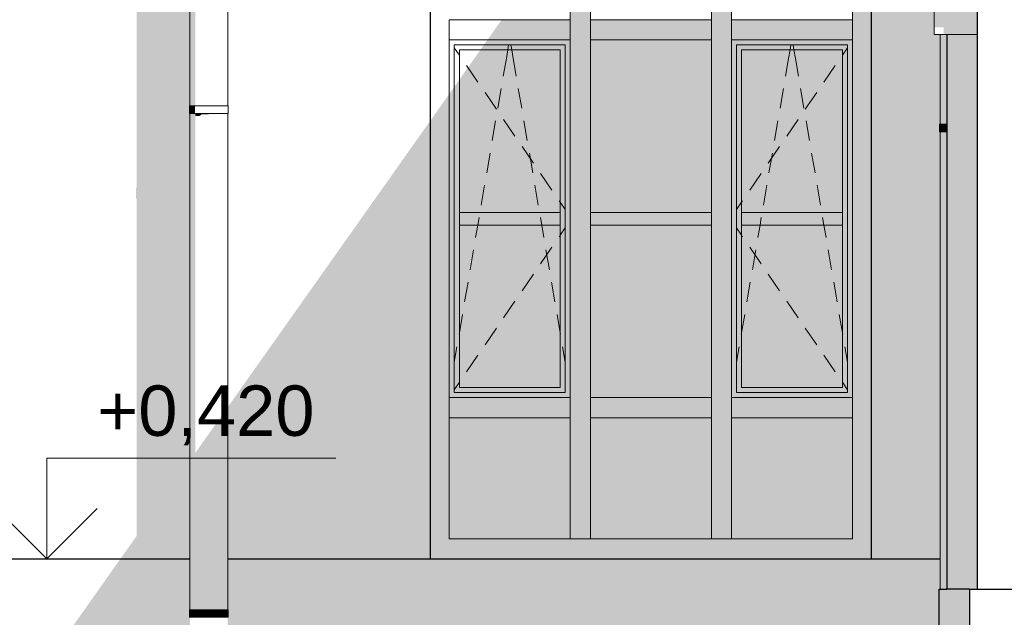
# Model space of a CAD drawing. Header units: millimetres. Extents: x -95523 to 190468, y -7401 to 17692.
# Tile 113 of 139: x 135498 to 139405, y -10 to 2362. Entities that reach past the tile are written whole.
import ezdxf
from ezdxf.enums import TextEntityAlignment as Align

# ---------------------------------------------------------------- set-up
doc = ezdxf.new("R2010")
doc.units = ezdxf.units.MM
doc.header["$MEASUREMENT"] = 0
for name, color, linetype in [('1 Молдинги', 7, 'Continuous'), ('1_Утеплитель', 7, 'Continuous'), ('1_Цоколь', 7, 'Continuous'), ('Конструктив - Навесные Стены', 7, 'Continuous'), ('Конструктив - Стены Несущие', 7, 'Continuous'), ('Новый_1 ВОДОСТОК', 7, 'Continuous'), ('Окна Archicad', 7, 'Continuous'), ('Размер - Отметка Уровня', 7, 'Continuous')]:
    doc.layers.add(name, color=color, linetype=linetype)
for name, color, linetype, lineweight in [('1 Молдинги_Ном._пера__120', 7, 'Continuous', 5), ('1_Утеплитель_Ном._пера__21', 7, 'Continuous', 30), ('1_Цоколь_Ном._пера__21', 7, 'Continuous', 30), ('Конструктив - Навесные Стены_Ном._пера__120', 7, 'Continuous', 5), ('Конструктив - Стены Несущие_Ном._пера__21', 7, 'Continuous', 30), ('Новый_1 ВОДОСТОК_Ном._пера__120', 7, 'Continuous', 5), ('Окна Archicad_Ном._пера__21', 7, 'Continuous', 30), ('Размер - Отметка Уровня_Ном._пера__120', 7, 'Continuous', 5)]:
    doc.layers.add(name, color=color, linetype=linetype, lineweight=lineweight)
doc.styles.add('СГЕНЕРИР_СТИЛЬ_1', font='arial.ttf')

# ---------------------------------------------------------------- blocks, each defined once
blk = doc.blocks.new('Элемент Разреза_5_1', base_point=(95180.8, -197.5))
at = {"layer": 'Конструктив - Стены Несущие', "linetype": 'Continuous', "lineweight": 0, "true_color": 0x000000}
for points in [[(135962.4, 313.2), (135898.3, 222.5), (136174, 222.5), (136174, 1990.3), (136172, 1990.3), (136172, 2020.3), (136174, 2020.3), (136174, 3522.5), (135962.4, 3522.5), (135962.4, 1700.4), (135959.5, 1687.9), (135959.5, 1657.9), (135962.4, 1649.6)], [(138877.5, 222.5), (139150.5, 222.5), (139150.5, 1917.4), (139148.4, 1917.4), (139148.4, 1947.4), (139150.5, 1947.4), (139150.5, 2303.1), (139127, 2303.1), (139127, 2403.1), (139077, 2403.1), (139077, 2499.8), (138877.5, 2499.8)], [(136326, 1990.3), (136324, 1990.3), (136324, 1987.5)], [(136324, 222.5), (137128.5, 222.5), (137128.5, 1962.2), (136324, 824.5)]]:
    blk.add_hatch(color=18, dxfattribs=at).paths.add_polyline_path(points)
blk = doc.blocks.new('Элемент Разреза_6_1', base_point=(95180.8, -197.5))
at = {"layer": 'Конструктив - Стены Несущие_Ном._пера__21', "color": 7, "linetype": 'Continuous', "lineweight": 30}
blk.add_line((139298, 3522.5), (139298, 102.5), dxfattribs=at)
blk = doc.blocks.new('Элемент Разреза_31_1', base_point=(95180.8, -197.5))
at = {"layer": 'Окна Archicad_Ном._пера__21', "color": 7, "linetype": 'Continuous', "lineweight": 30}
for p, q in [((137128.5, 2922.5), (138877.5, 2922.5)), ((137128.5, 222.5), (137128.5, 2922.5)), ((138877.5, 2922.5), (138877.5, 2790.6)), ((138877.5, 2677.4), (138877.5, 2579.8)), ((138877.5, 2499.8), (138877.5, 222.5))]:
    blk.add_line(p, q, dxfattribs=at)
blk = doc.blocks.new('Элемент Разреза_192_1', base_point=(95180.8, -197.5))
at = {"layer": '1_Цоколь_Ном._пера__21', "color": 7, "linetype": 'Continuous', "lineweight": 30}
for q in [(139267.9, -850.6), (140282.7, 102.5)]:
    blk.add_line((139267.9, 102.5), q, dxfattribs=at)
blk = doc.blocks.new('Элемент Разреза_195_1', base_point=(95180.8, -197.5))
at = {"layer": '1_Цоколь', "linetype": 'Continuous', "lineweight": 0, "true_color": 0x000000}
blk.add_hatch(color=18, dxfattribs=at).paths.add_polyline_path([(135898.3, 222.5), (135208.3, -753.3), (139147, -753.3), (139147, -707.5), (137797.7, -707.5), (137797.7, -487.5), (139147, -487.5), (139147, -418.9), (139138.4, -427.5), (139060.6, -349.8), (139147, -263.3), (139147, 102.5), (139150.5, 102.5), (139150.5, 222.5), (136324, 222.5), (136324, 20.3), (136326, 20.3), (136326, -9.7), (136324, -9.7), (136324, -315.7), (136318.3, -336), (136302, -353.2), (136277.7, -364.7), (136249, -368.8), (136220.3, -364.7), (136196, -353.2), (136179.7, -336), (136174, -315.7), (136174, -9.7), (136172, -9.7), (136172, 20.3), (136174, 20.3), (136174, 222.5)])
at = {"layer": '1_Цоколь_Ном._пера__21', "color": 7, "linetype": 'Continuous', "lineweight": 30}
for p, q in [((131717.3, 222.5), (136174, 222.5)), ((136324, 222.5), (139150.5, 222.5))]:
    blk.add_line(p, q, dxfattribs=at)
blk = doc.blocks.new('Элемент Разреза_197_1', base_point=(95180.8, -197.5))
at = {"layer": '1_Цоколь', "linetype": 'Continuous', "lineweight": 0, "true_color": 0x000000}
blk.add_hatch(color=18, dxfattribs=at).paths.add_polyline_path([(139177, -904.7), (139177, 102.5), (139147, 102.5), (139147, -904.7)])
at = {"layer": '1_Цоколь_Ном._пера__21', "color": 7, "linetype": 'Continuous', "lineweight": 30}
for p, q in [((139147, 102.5), (139177, 102.5)), ((139147, -904.7), (139147, 102.5)), ((139177, -904.7), (139147, -904.7))]:
    blk.add_line(p, q, dxfattribs=at)
blk = doc.blocks.new('Элемент Разреза_198_1', base_point=(95180.8, -197.5))
at = {"layer": '1_Цоколь', "linetype": 'Continuous', "lineweight": 0, "true_color": 0x000000}
blk.add_hatch(color=18, dxfattribs=at).paths.add_polyline_path([(139267.9, 102.5), (139177, 102.5), (139177, -906.9), (139298, -906.9), (139298, -850.6), (139297.9, -850.6), (139297.9, -897.5), (139267.9, -897.5), (139267.9, -635.5)])
at = {"layer": '1_Цоколь_Ном._пера__21', "color": 7, "linetype": 'Continuous', "lineweight": 30}
for p, q in [((139267.9, 102.5), (139177, 102.5)), ((139298, -906.9), (139298, -850.6)), ((139177, -904.7), (139177, -906.9)), ((139298, -906.9), (139177, -906.9))]:
    blk.add_line(p, q, dxfattribs=at)
blk = doc.blocks.new('Элемент Разреза_219_1', base_point=(95180.8, -197.5))
at = {"layer": 'Новый_1 ВОДОСТОК', "linetype": 'Continuous', "lineweight": 0, "true_color": 0x000000}
for points in [[(139150.5, 2303.1), (139150.5, 1947.4), (139154.7, 1947.4), (139154.7, 2303.1)], [(139154.7, 1947.4), (139166.6, 1947.4), (139166.6, 2303.1), (139154.7, 2303.1)], [(139166.6, 1947.4), (139177, 1947.4), (139177, 2303.1), (139166.6, 2303.1)], [(139148.4, 1917.4), (139152.8, 1917.4), (139152.8, 1947.4), (139148.4, 1947.4)], [(139150.5, 102.5), (139154.7, 102.5), (139154.7, 1917.4), (139150.5, 1917.4)], [(139152.8, 1917.4), (139165.1, 1917.4), (139165.1, 1947.4), (139152.8, 1947.4)], [(139154.7, 102.5), (139166.6, 102.5), (139166.6, 1917.4), (139154.7, 1917.4)], [(139165.1, 1947.4), (139165.1, 1917.4), (139177, 1917.4), (139177, 1947.4)], [(139166.6, 1917.4), (139166.6, 102.5), (139177, 102.5), (139177, 1917.4)]]:
    blk.add_hatch(color=18, dxfattribs=at).paths.add_polyline_path(points)
at = {"layer": 'Новый_1 ВОДОСТОК_Ном._пера__120', "color": 7, "linetype": 'Continuous', "lineweight": 5}
for p, q in [((139150.5, 2303.1), (139150.5, 1947.4)), ((139148.4, 1947.4), (139152.8, 1947.4)), ((139148.4, 1917.4), (139148.4, 1947.4)), ((139148.4, 1917.4), (139152.8, 1917.4)), ((139150.5, 1917.4), (139150.5, 102.5)), ((139152.8, 1947.4), (139165.1, 1947.4)), ((139152.8, 1917.4), (139165.1, 1917.4)), ((139165.1, 1947.4), (139177, 1947.4)), ((139165.1, 1917.4), (139177, 1917.4))]:
    blk.add_line(p, q, dxfattribs=at)
blk = doc.blocks.new('Элемент Разреза_299_1', base_point=(95180.8, -197.5))
at = {"layer": 'Конструктив - Навесные Стены', "linetype": 'Continuous', "lineweight": 0, "true_color": 0x000000}
blk.add_hatch(color=18, dxfattribs=at).paths.add_polyline_path([(138803, 822.5), (138803, 302.5), (138877.5, 228), (138877.5, 822.5)])
at = {"layer": 'Конструктив - Навесные Стены_Ном._пера__120', "color": 7, "linetype": 'Continuous', "lineweight": 5}
blk.add_line((138803, 302.5), (138803, 782.5), dxfattribs=at)
blk = doc.blocks.new('Элемент Разреза_300_1', base_point=(95180.8, -197.5))
at = {"layer": 'Конструктив - Навесные Стены', "linetype": 'Continuous', "lineweight": 0, "true_color": 0x000000}
blk.add_hatch(color=18, dxfattribs=at).paths.add_polyline_path([(137128.5, 822.5), (137203, 822.5), (137203, 2067.6), (137128.5, 1962.2)])
at = {"layer": 'Конструктив - Навесные Стены_Ном._пера__120', "color": 7, "linetype": 'Continuous', "lineweight": 5}
blk.add_line((137203, 862.5), (137203, 2282.5), dxfattribs=at)
blk = doc.blocks.new('Элемент Разреза_301_1', base_point=(95180.8, -197.5))
at = {"layer": 'Конструктив - Навесные Стены', "linetype": 'Continuous', "lineweight": 0, "true_color": 0x000000}
blk.add_hatch(color=18, dxfattribs=at).paths.add_polyline_path([(137128.5, 822.5), (137128.5, 228), (137203, 302.5), (137203, 822.5)])
at = {"layer": 'Конструктив - Навесные Стены_Ном._пера__120', "color": 7, "linetype": 'Continuous', "lineweight": 5}
blk.add_line((137203, 302.5), (137203, 782.5), dxfattribs=at)
blk = doc.blocks.new('Элемент Разреза_302_1', base_point=(95180.8, -197.5))
at = {"layer": 'Конструктив - Навесные Стены', "linetype": 'Continuous', "lineweight": 0, "true_color": 0x000000}
blk.add_hatch(color=18, dxfattribs=at).paths.add_polyline_path([(138803, 2322.5), (138803, 822.5), (138877.5, 822.5), (138877.5, 2322.5)])
at = {"layer": 'Конструктив - Навесные Стены_Ном._пера__120', "color": 7, "linetype": 'Continuous', "lineweight": 5}
blk.add_line((138803, 862.5), (138803, 2282.5), dxfattribs=at)
blk = doc.blocks.new('Элемент Разреза_303_1', base_point=(95180.8, -197.5))
at = {"layer": 'Конструктив - Навесные Стены', "linetype": 'Continuous', "lineweight": 0, "true_color": 0x000000}
for points in [[(138803, 2770.7), (138877.5, 2790.6), (138877.5, 2917), (138803, 2842.5)], [(138803, 2657.5), (138803, 2579.8), (138877.5, 2579.8), (138877.5, 2677.4)], [(138803, 2322.5), (138877.5, 2322.5), (138877.5, 2499.8), (138803, 2499.8)]]:
    blk.add_hatch(color=18, dxfattribs=at).paths.add_polyline_path(points)
at = {"layer": 'Конструктив - Навесные Стены_Ном._пера__120', "color": 7, "linetype": 'Continuous', "lineweight": 5}
for p, q in [((138803, 2770.7), (138803, 2842.5)), ((138803, 2579.8), (138803, 2657.5)), ((138803, 2362.5), (138803, 2499.8)), ((138803, 2322.5), (138803, 2362.5))]:
    blk.add_line(p, q, dxfattribs=at)
blk = doc.blocks.new('Элемент Разреза_304_1', base_point=(95180.8, -197.5))
at = {"layer": 'Конструктив - Навесные Стены', "linetype": 'Continuous', "lineweight": 0, "true_color": 0x000000}
blk.add_hatch(color=18, dxfattribs=at).paths.add_polyline_path([(138243, 302.5), (138323, 302.5), (138323, 822.5), (138243, 822.5)])
at = {"layer": 'Конструктив - Навесные Стены_Ном._пера__120', "color": 7, "linetype": 'Continuous', "lineweight": 5}
for p, q in [((138243, 302.5), (138243, 782.5)), ((138323, 302.5), (138323, 782.5)), ((138323, 302.5), (138243, 302.5))]:
    blk.add_line(p, q, dxfattribs=at)
blk = doc.blocks.new('Элемент Разреза_305_1', base_point=(95180.8, -197.5))
at = {"layer": 'Конструктив - Навесные Стены', "linetype": 'Continuous', "lineweight": 0, "true_color": 0x000000}
blk.add_hatch(color=18, dxfattribs=at).paths.add_polyline_path([(137683, 302.5), (137763, 302.5), (137763, 822.5), (137683, 822.5)])
at = {"layer": 'Конструктив - Навесные Стены_Ном._пера__120', "color": 7, "linetype": 'Continuous', "lineweight": 5}
for p, q in [((137683, 302.5), (137683, 782.5)), ((137763, 302.5), (137763, 782.5)), ((137763, 302.5), (137683, 302.5))]:
    blk.add_line(p, q, dxfattribs=at)
blk = doc.blocks.new('Элемент Разреза_306_1', base_point=(95180.8, -197.5))
at = {"layer": 'Конструктив - Навесные Стены', "linetype": 'Continuous', "lineweight": 0, "true_color": 0x000000}
blk.add_hatch(color=18, dxfattribs=at).paths.add_polyline_path([(138803, 782.5), (138803, 862.5), (138323, 862.5), (138323, 782.5)])
at = {"layer": 'Конструктив - Навесные Стены_Ном._пера__120', "color": 7, "linetype": 'Continuous', "lineweight": 5}
for p, q in [((138803, 862.5), (138323, 862.5)), ((138803, 862.5), (138803, 782.5)), ((138323, 782.5), (138323, 822.5)), ((138803, 782.5), (138323, 782.5))]:
    blk.add_line(p, q, dxfattribs=at)
blk = doc.blocks.new('Элемент Разреза_307_1', base_point=(95180.8, -197.5))
at = {"layer": 'Конструктив - Навесные Стены', "linetype": 'Continuous', "lineweight": 0, "true_color": 0x000000}
blk.add_hatch(color=18, dxfattribs=at).paths.add_polyline_path([(138243, 782.5), (138243, 862.5), (137763, 862.5), (137763, 782.5)])
at = {"layer": 'Конструктив - Навесные Стены_Ном._пера__120', "color": 7, "linetype": 'Continuous', "lineweight": 5}
for p, q in [((138243, 862.5), (137763, 862.5)), ((137763, 782.5), (137763, 822.5)), ((138243, 822.5), (138243, 782.5)), ((138243, 782.5), (137763, 782.5))]:
    blk.add_line(p, q, dxfattribs=at)
blk = doc.blocks.new('Элемент Разреза_308_1', base_point=(95180.8, -197.5))
at = {"layer": 'Конструктив - Навесные Стены', "linetype": 'Continuous', "lineweight": 0, "true_color": 0x000000}
blk.add_hatch(color=18, dxfattribs=at).paths.add_polyline_path([(138323, 782.5), (138323, 302.5), (138803, 302.5), (138803, 782.5)])
blk = doc.blocks.new('Элемент Разреза_309_1', base_point=(95180.8, -197.5))
at = {"layer": 'Конструктив - Навесные Стены', "linetype": 'Continuous', "lineweight": 0, "true_color": 0x000000}
blk.add_hatch(color=18, dxfattribs=at).paths.add_polyline_path([(137763, 782.5), (137763, 302.5), (138243, 302.5), (138243, 782.5)])
blk = doc.blocks.new('Элемент Разреза_310_1', base_point=(95180.8, -197.5))
at = {"layer": 'Конструктив - Навесные Стены', "linetype": 'Continuous', "lineweight": 0, "true_color": 0x000000}
blk.add_hatch(color=18, dxfattribs=at).paths.add_polyline_path([(137203, 782.5), (137203, 302.5), (137683, 302.5), (137683, 782.5)])
blk = doc.blocks.new('Элемент Разреза_311_1', base_point=(95180.8, -197.5))
at = {"layer": 'Конструктив - Навесные Стены', "linetype": 'Continuous', "lineweight": 0, "true_color": 0x000000}
for points in [[(138323, 862.5), (138343, 882.5), (138343, 2262.5), (138323, 2282.5)], [(138803, 2282.5), (138323, 2282.5), (138343, 2262.5), (138783, 2262.5)], [(138803, 862.5), (138803, 2282.5), (138783, 2262.5), (138783, 882.5)], [(138343, 2262.5), (138343, 882.5), (138363, 902.5), (138363, 2242.5)], [(138783, 2262.5), (138343, 2262.5), (138363, 2242.5), (138763, 2242.5)], [(138363, 2242.5), (138363, 1597.5), (138763, 1597.5), (138763, 2242.5)], [(138763, 902.5), (138783, 882.5), (138783, 2262.5), (138763, 2242.5)], [(138763, 1547.5), (138763, 1597.5), (138363, 1597.5), (138363, 1547.5)], [(138363, 1547.5), (138363, 902.5), (138763, 902.5), (138763, 1547.5)], [(138363, 902.5), (138343, 882.5), (138783, 882.5), (138763, 902.5)], [(138803, 862.5), (138783, 882.5), (138343, 882.5), (138323, 862.5)]]:
    blk.add_hatch(color=18, dxfattribs=at).paths.add_polyline_path(points)
at = {"layer": 'Конструктив - Навесные Стены_Ном._пера__120', "color": 7, "linetype": 'Continuous', "lineweight": 5}
for p, q in [((138343, 2262.5), (138343, 882.5)), ((138783, 2262.5), (138343, 2262.5)), ((138763, 2242.5), (138363, 2242.5)), ((138363, 2242.5), (138363, 1597.5)), ((138549.5, 2208.6), (138555.3, 2242.5)), ((138555.3, 2242.5), (138558.7, 2262.5)), ((138570.7, 2242.5), (138567.3, 2262.5)), ((138576.5, 2208.6), (138570.7, 2242.5)), ((138783, 2251), (138763, 2221.8)), ((138763, 1597.5), (138763, 2242.5)), ((138783, 882.5), (138783, 2262.5)), ((138537.5, 2138.8), (138549.5, 2208.6)), ((138588.5, 2138.8), (138576.5, 2208.6)), ((138763, 2221.8), (138762.8, 2221.5)), ((138734.5, 2180.2), (138689.3, 2114.2)), ((138515.6, 2010.7), (138529.1, 2089.5)), ((138610.4, 2010.7), (138596.9, 2089.5)), ((138661, 2073), (138615.8, 2007)), ((138493.6, 1882.5), (138507.1, 1961.4)), ((138587.5, 1965.8), (138542.3, 1899.8)), ((138632.4, 1882.5), (138618.9, 1961.4)), ((138514, 1858.5), (138468.8, 1792.5)), ((138471.7, 1754.4), (138485.2, 1833.2)), ((138654.3, 1754.4), (138640.8, 1833.2)), ((138440.6, 1751.3), (138395.3, 1685.3)), ((138449.7, 1626.3), (138463.2, 1705.1)), ((138676.3, 1626.3), (138662.8, 1705.1)), ((138367.1, 1644), (138363.2, 1638.4)), ((138363, 1638.1), (138343, 1608.9)), ((138363.2, 1638.4), (138363, 1638.1)), ((138363, 1547.5), (138363, 1597.5)), ((138363, 1597.5), (138763, 1597.5)), ((138436.2, 1547.5), (138441.3, 1577)), ((138689.8, 1547.5), (138684.7, 1577)), ((138763, 1597.5), (138763, 1547.5)), ((138363, 1506.8), (138343, 1536)), ((138763, 1547.5), (138363, 1547.5)), ((138363, 1547.5), (138363, 902.5)), ((138427.8, 1498.1), (138436.2, 1547.5)), ((138698.2, 1498.1), (138689.8, 1547.5)), ((138763, 902.5), (138763, 1547.5)), ((138363.2, 1506.5), (138363, 1506.8)), ((138367.1, 1500.9), (138363.2, 1506.5)), ((138440.6, 1393.6), (138395.3, 1459.6)), ((138405.8, 1370), (138419.3, 1448.8)), ((138720.2, 1370), (138706.7, 1448.8)), ((138514, 1286.4), (138468.8, 1352.4)), ((138383.9, 1241.9), (138397.4, 1320.7)), ((138742.1, 1241.9), (138728.6, 1320.7)), ((138587.5, 1179.2), (138542.3, 1245.2)), ((138363, 1120.1), (138375.4, 1192.6)), ((138763, 1120.1), (138750.6, 1192.6)), ((138661, 1071.9), (138615.8, 1137.9)), ((138361.9, 1113.7), (138363, 1120.1)), ((138764.1, 1113.7), (138763, 1120.1)), ((138343, 1003.4), (138353.5, 1064.4)), ((138783, 1003.4), (138772.5, 1064.4)), ((138734.5, 964.7), (138689.3, 1030.7)), ((138363, 902.5), (138763, 902.5)), ((138763, 923.1), (138762.8, 923.4)), ((138783, 893.9), (138763, 923.1)), ((138343, 882.5), (138783, 882.5))]:
    blk.add_line(p, q, dxfattribs=at)
blk = doc.blocks.new('Элемент Разреза_312_1', base_point=(95180.8, -197.5))
at = {"layer": 'Конструктив - Навесные Стены', "linetype": 'Continuous', "lineweight": 0, "true_color": 0x000000}
for points in [[(138243, 2282.5), (137763, 2282.5), (137763, 1597.5), (138243, 1597.5)], [(137763, 1597.5), (137763, 1547.5), (138243, 1547.5), (138243, 1597.5)], [(138243, 1547.5), (137763, 1547.5), (137763, 862.5), (138243, 862.5)]]:
    blk.add_hatch(color=18, dxfattribs=at).paths.add_polyline_path(points)
at = {"layer": 'Конструктив - Навесные Стены_Ном._пера__120', "color": 7, "linetype": 'Continuous', "lineweight": 5}
for p, q in [((137763, 1597.5), (138243, 1597.5)), ((138243, 1547.5), (137763, 1547.5))]:
    blk.add_line(p, q, dxfattribs=at)
blk = doc.blocks.new('Элемент Разреза_313_1', base_point=(95180.8, -197.5))
at = {"layer": 'Конструктив - Навесные Стены', "linetype": 'Continuous', "lineweight": 0, "true_color": 0x000000}
blk.add_hatch(color=18, dxfattribs=at).paths.add_polyline_path([(138323, 822.5), (138323, 2322.5), (138243, 2322.5), (138243, 822.5)])
at = {"layer": 'Конструктив - Навесные Стены_Ном._пера__120', "color": 7, "linetype": 'Continuous', "lineweight": 5}
for p, q in [((138243, 862.5), (138243, 2282.5)), ((138323, 862.5), (138323, 2282.5)), ((138243, 822.5), (138243, 862.5)), ((138323, 822.5), (138323, 862.5))]:
    blk.add_line(p, q, dxfattribs=at)
blk = doc.blocks.new('Элемент Разреза_314_1', base_point=(95180.8, -197.5))
at = {"layer": 'Конструктив - Навесные Стены', "linetype": 'Continuous', "lineweight": 0, "true_color": 0x000000}
blk.add_hatch(color=18, dxfattribs=at).paths.add_polyline_path([(137763, 822.5), (137763, 2322.5), (137683, 2322.5), (137683, 822.5)])
at = {"layer": 'Конструктив - Навесные Стены_Ном._пера__120', "color": 7, "linetype": 'Continuous', "lineweight": 5}
for p, q in [((137683, 862.5), (137683, 2282.5)), ((137763, 862.5), (137763, 2282.5)), ((137763, 822.5), (137763, 862.5))]:
    blk.add_line(p, q, dxfattribs=at)
blk = doc.blocks.new('Элемент Разреза_315_1', base_point=(95180.8, -197.5))
at = {"layer": 'Конструктив - Навесные Стены', "linetype": 'Continuous', "lineweight": 0, "true_color": 0x000000}
blk.add_hatch(color=18, dxfattribs=at).paths.add_polyline_path([(138803, 2282.5), (138803, 2362.5), (138323, 2362.5), (138323, 2282.5)])
at = {"layer": 'Конструктив - Навесные Стены_Ном._пера__120', "color": 7, "linetype": 'Continuous', "lineweight": 5}
for p, q in [((138803, 2362.5), (138323, 2362.5)), ((138323, 2282.5), (138323, 2322.5)), ((138803, 2322.5), (138803, 2282.5)), ((138803, 2282.5), (138323, 2282.5))]:
    blk.add_line(p, q, dxfattribs=at)
blk = doc.blocks.new('Элемент Разреза_316_1', base_point=(95180.8, -197.5))
at = {"layer": 'Конструктив - Навесные Стены', "linetype": 'Continuous', "lineweight": 0, "true_color": 0x000000}
blk.add_hatch(color=18, dxfattribs=at).paths.add_polyline_path([(138243, 2282.5), (138243, 2362.5), (137763, 2362.5), (137763, 2282.5)])
at = {"layer": 'Конструктив - Навесные Стены_Ном._пера__120', "color": 7, "linetype": 'Continuous', "lineweight": 5}
for p, q in [((138243, 2362.5), (137763, 2362.5)), ((137763, 2282.5), (137763, 2322.5)), ((138243, 2322.5), (138243, 2282.5)), ((138243, 2282.5), (137763, 2282.5))]:
    blk.add_line(p, q, dxfattribs=at)
blk = doc.blocks.new('Элемент Разреза_317_1', base_point=(95180.8, -197.5))
at = {"layer": 'Конструктив - Навесные Стены', "linetype": 'Continuous', "lineweight": 0, "true_color": 0x000000}
for points in [[(138243, 2842.5), (138243, 2620.6), (138323, 2642.1), (138323, 2842.5)], [(138243, 2322.5), (138323, 2322.5), (138323, 2499.8), (138243, 2499.8)]]:
    blk.add_hatch(color=18, dxfattribs=at).paths.add_polyline_path(points)
at = {"layer": 'Конструктив - Навесные Стены_Ном._пера__120', "color": 7, "linetype": 'Continuous', "lineweight": 5}
for p, q in [((138243, 2620.6), (138243, 2842.5)), ((138243, 2842.5), (138323, 2842.5)), ((138323, 2642.1), (138323, 2842.5)), ((138243, 2362.5), (138243, 2499.8)), ((138323, 2362.5), (138323, 2499.8)), ((138243, 2322.5), (138243, 2362.5)), ((138323, 2322.5), (138323, 2362.5))]:
    blk.add_line(p, q, dxfattribs=at)
blk = doc.blocks.new('Элемент Разреза_318_1', base_point=(95180.8, -197.5))
at = {"layer": 'Конструктив - Навесные Стены', "linetype": 'Continuous', "lineweight": 0, "true_color": 0x000000}
blk.add_hatch(color=18, dxfattribs=at).paths.add_polyline_path([(137707.5, 2781), (137683, 2746.4), (137683, 2322.5), (137763, 2322.5), (137763, 2842.5), (137683, 2842.5), (137683, 2781)])
at = {"layer": 'Конструктив - Навесные Стены_Ном._пера__120', "color": 7, "linetype": 'Continuous', "lineweight": 5}
for p, q in [((137683, 2362.5), (137683, 2842.5)), ((137723, 2842.5), (137763, 2842.5)), ((137763, 2362.5), (137763, 2842.5)), ((137763, 2322.5), (137763, 2362.5))]:
    blk.add_line(p, q, dxfattribs=at)
blk = doc.blocks.new('Элемент Разреза_322_1', base_point=(95180.8, -197.5))
at = {"layer": 'Конструктив - Навесные Стены', "linetype": 'Continuous', "lineweight": 0, "true_color": 0x000000}
blk.add_hatch(color=18, dxfattribs=at).paths.add_polyline_path([(137354.9, 2282.5), (137683, 2282.5), (137683, 2362.5), (137411.5, 2362.5)])
at = {"layer": 'Конструктив - Навесные Стены_Ном._пера__120', "color": 7, "linetype": 'Continuous', "lineweight": 5}
for p, q in [((137683, 2362.5), (137203, 2362.5)), ((137203, 2282.5), (137203, 2362.5)), ((137683, 2362.5), (137683, 2282.5)), ((137683, 2282.5), (137203, 2282.5))]:
    blk.add_line(p, q, dxfattribs=at)
blk = doc.blocks.new('Элемент Разреза_323_1', base_point=(95180.8, -197.5))
at = {"layer": 'Конструктив - Навесные Стены', "linetype": 'Continuous', "lineweight": 0, "true_color": 0x000000}
blk.add_hatch(color=18, dxfattribs=at).paths.add_polyline_path([(137683, 782.5), (137683, 862.5), (137203, 862.5), (137203, 782.5)])
at = {"layer": 'Конструктив - Навесные Стены_Ном._пера__120', "color": 7, "linetype": 'Continuous', "lineweight": 5}
for p, q in [((137683, 862.5), (137203, 862.5)), ((137203, 782.5), (137203, 862.5)), ((137683, 862.5), (137683, 782.5)), ((137683, 782.5), (137203, 782.5))]:
    blk.add_line(p, q, dxfattribs=at)
blk = doc.blocks.new('Элемент Разреза_324_1', base_point=(95180.8, -197.5))
at = {"layer": 'Конструктив - Навесные Стены', "linetype": 'Continuous', "lineweight": 0, "true_color": 0x000000}
for points in [[(137340.8, 2262.5), (137663, 2262.5), (137683, 2282.5), (137354.9, 2282.5)], [(137683, 862.5), (137683, 2282.5), (137663, 2262.5), (137663, 882.5)], [(137243, 1597.5), (137643, 1597.5), (137643, 2242.5), (137326.6, 2242.5), (137243, 2124.2)], [(137340.8, 2262.5), (137326.6, 2242.5), (137643, 2242.5), (137663, 2262.5)], [(137643, 902.5), (137663, 882.5), (137663, 2262.5), (137643, 2242.5)], [(137223, 2095.9), (137223, 882.5), (137243, 902.5), (137243, 2124.2)], [(137203, 862.5), (137223, 882.5), (137223, 2095.9), (137203, 2067.6)], [(137643, 1547.5), (137643, 1597.5), (137243, 1597.5), (137243, 1547.5)], [(137643, 1547.5), (137243, 1547.5), (137243, 902.5), (137643, 902.5)], [(137243, 902.5), (137223, 882.5), (137663, 882.5), (137643, 902.5)], [(137683, 862.5), (137663, 882.5), (137223, 882.5), (137203, 862.5)]]:
    blk.add_hatch(color=18, dxfattribs=at).paths.add_polyline_path(points)
at = {"layer": 'Конструктив - Навесные Стены_Ном._пера__120', "color": 7, "linetype": 'Continuous', "lineweight": 5}
for p, q in [((137223, 2262.5), (137223, 882.5)), ((137663, 2262.5), (137223, 2262.5)), ((137223, 2251), (137243, 2221.8)), ((137643, 2242.5), (137243, 2242.5)), ((137243, 2242.5), (137243, 1597.5)), ((137429.5, 2208.6), (137435.3, 2242.5)), ((137435.3, 2242.5), (137438.7, 2262.5)), ((137450.7, 2242.5), (137447.3, 2262.5)), ((137456.5, 2208.6), (137450.7, 2242.5)), ((137643, 1597.5), (137643, 2242.5)), ((137663, 882.5), (137663, 2262.5)), ((137243, 2221.8), (137243.2, 2221.5)), ((137417.5, 2138.8), (137429.5, 2208.6)), ((137468.5, 2138.8), (137456.5, 2208.6)), ((137271.5, 2180.2), (137316.7, 2114.2)), ((137345, 2073), (137390.2, 2007)), ((137395.6, 2010.7), (137409.1, 2089.5)), ((137490.4, 2010.7), (137476.9, 2089.5)), ((137373.6, 1882.5), (137387.1, 1961.4)), ((137418.5, 1965.8), (137463.7, 1899.8)), ((137512.4, 1882.5), (137498.9, 1961.4)), ((137492, 1858.5), (137537.2, 1792.5)), ((137351.7, 1754.4), (137365.2, 1833.2)), ((137534.3, 1754.4), (137520.8, 1833.2)), ((137565.5, 1751.3), (137610.7, 1685.3)), ((137329.7, 1626.3), (137343.2, 1705.1)), ((137556.3, 1626.3), (137542.8, 1705.1)), ((137638.9, 1644), (137642.8, 1638.4)), ((137642.8, 1638.4), (137643, 1638.1)), ((137643, 1638.1), (137663, 1608.9)), ((137243, 1547.5), (137243, 1597.5)), ((137243, 1597.5), (137643, 1597.5)), ((137316.2, 1547.5), (137321.3, 1577)), ((137569.8, 1547.5), (137564.7, 1577)), ((137643, 1597.5), (137643, 1547.5)), ((137643, 1547.5), (137243, 1547.5)), ((137243, 1547.5), (137243, 902.5)), ((137307.8, 1498.1), (137316.2, 1547.5)), ((137578.2, 1498.1), (137569.8, 1547.5)), ((137643, 902.5), (137643, 1547.5)), ((137643, 1506.8), (137663, 1536)), ((137638.9, 1500.9), (137642.8, 1506.5)), ((137642.8, 1506.5), (137643, 1506.8)), ((137285.8, 1370), (137299.3, 1448.8)), ((137565.5, 1393.6), (137610.7, 1459.6)), ((137600.2, 1370), (137586.7, 1448.8)), ((137492, 1286.4), (137537.2, 1352.4)), ((137263.9, 1241.9), (137277.4, 1320.7)), ((137622.1, 1241.9), (137608.6, 1320.7)), ((137418.5, 1179.2), (137463.7, 1245.2)), ((137243, 1120.1), (137255.4, 1192.6)), ((137643, 1120.1), (137630.6, 1192.6)), ((137345, 1071.9), (137390.2, 1137.9)), ((137241.9, 1113.7), (137243, 1120.1)), ((137644.1, 1113.7), (137643, 1120.1)), ((137223, 1003.4), (137233.5, 1064.4)), ((137663, 1003.4), (137652.5, 1064.4)), ((137271.5, 964.7), (137316.7, 1030.7)), ((137223, 893.9), (137243, 923.1)), ((137243, 923.1), (137243.2, 923.4)), ((137243, 902.5), (137643, 902.5)), ((137223, 882.5), (137663, 882.5))]:
    blk.add_line(p, q, dxfattribs=at)
blk = doc.blocks.new('Элемент Разреза_440_1', base_point=(95180.8, -197.5))
at = {"layer": 'Конструктив - Навесные Стены', "linetype": 'Continuous', "lineweight": 0, "true_color": 0x000000}
blk.add_hatch(color=18, dxfattribs=at).paths.add_polyline_path([(137128.5, 222.5), (137723, 222.5), (137723, 302.5), (137203, 302.5), (137128.5, 228)])
at = {"layer": 'Конструктив - Навесные Стены_Ном._пера__120', "color": 7, "linetype": 'Continuous', "lineweight": 5}
blk.add_line((137683, 302.5), (137203, 302.5), dxfattribs=at)
blk = doc.blocks.new('Элемент Разреза_441_1', base_point=(95180.8, -197.5))
at = {"layer": 'Конструктив - Навесные Стены', "linetype": 'Continuous', "lineweight": 0, "true_color": 0x000000}
blk.add_hatch(color=18, dxfattribs=at).paths.add_polyline_path([(138283, 222.5), (138877.5, 222.5), (138877.5, 228), (138803, 302.5), (138283, 302.5)])
at = {"layer": 'Конструктив - Навесные Стены_Ном._пера__120', "color": 7, "linetype": 'Continuous', "lineweight": 5}
blk.add_line((138803, 302.5), (138323, 302.5), dxfattribs=at)
blk = doc.blocks.new('Элемент Разреза_442_1', base_point=(95180.8, -197.5))
at = {"layer": 'Конструктив - Навесные Стены', "linetype": 'Continuous', "lineweight": 0, "true_color": 0x000000}
blk.add_hatch(color=18, dxfattribs=at).paths.add_polyline_path([(138283, 302.5), (137723, 302.5), (137723, 222.5), (138283, 222.5)])
at = {"layer": 'Конструктив - Навесные Стены_Ном._пера__120', "color": 7, "linetype": 'Continuous', "lineweight": 5}
blk.add_line((138243, 302.5), (137763, 302.5), dxfattribs=at)
blk = doc.blocks.new('Элемент Разреза_509_1', base_point=(95180.8, -197.5))
at = {"layer": '1_Утеплитель', "linetype": 'Continuous', "lineweight": 0, "true_color": 0x000000}
blk.add_hatch(color=18, dxfattribs=at).paths.add_polyline_path([(139177, 102.5), (139298, 102.5), (139298, 2303.1), (139177, 2303.1)])
at = {"layer": '1_Утеплитель_Ном._пера__21', "color": 7, "linetype": 'Continuous', "lineweight": 30}
blk.add_line((139177, 2303.1), (139177, 102.5), dxfattribs=at)
blk = doc.blocks.new('Элемент Разреза_513_1', base_point=(95180.8, -197.5))
at = {"layer": '1 Молдинги', "linetype": 'Continuous', "lineweight": 0, "true_color": 0x000000}
for points in [[(139265.4, 2603.1), (139265.4, 2502.5), (139298, 2502.5), (139298, 2603.1)], [(139298, 2502.5), (139077, 2502.5), (139077, 2431.7), (139215.4, 2431.7), (139215.4, 2403.1), (139298, 2403.1)], [(139298, 2403.1), (139127, 2403.1), (139127, 2332.4), (139165.4, 2332.4), (139165.4, 2303.1), (139298, 2303.1)]]:
    blk.add_hatch(color=18, dxfattribs=at).paths.add_polyline_path(points)
at = {"layer": '1 Молдинги_Ном._пера__120', "color": 7, "linetype": 'Continuous', "lineweight": 5}
for p, q in [((139027, 2603.1), (139298, 2603.1)), ((139027, 2603.1), (139027, 2502.5)), ((139027, 2502.5), (139298, 2502.5)), ((139077, 2502.5), (139077, 2403.1)), ((139077, 2403.1), (139298, 2403.1)), ((139127, 2403.1), (139127, 2303.1)), ((139127, 2303.1), (139298, 2303.1))]:
    blk.add_line(p, q, dxfattribs=at)
blk = doc.blocks.new('Элемент Разреза_525_1', base_point=(95180.8, -197.5))
at = {"layer": 'Новый_1 ВОДОСТОК', "linetype": 'Continuous', "lineweight": 0, "true_color": 0x000000}
for points in [[(136174, 2020.3), (136179.7, 2020.3), (136179.7, 3990.3), (136174, 3990.3)], [(136179.7, 3990.3), (136179.7, 2020.3), (136196, 2020.3), (136196, 3990.3)], [(136172, 1990.3), (136177.9, 1990.3), (136177.9, 2020.3), (136172, 2020.3)], [(136177.9, 2020.3), (136177.9, 1990.3), (136194.6, 1990.3), (136194.6, 2020.3)], [(136179.7, 1990.3), (136174, 1990.3), (136174, 20.3), (136179.7, 20.3)], [(136179.7, 20.3), (136196, 20.3), (136196, 1990.3), (136179.7, 1990.3)], [(136196, 1990.3), (136196, 1979.9), (136212.1, 1979.9), (136220.3, 1986.6), (136220.3, 1990.3)], [(136249, 1990.3), (136220.3, 1990.3), (136220.3, 1986.6), (136246.4, 1986.6), (136249, 1987.9)], [(136277.7, 1990.3), (136249, 1990.3), (136249, 1987.9), (136276.7, 1987.9), (136277.7, 1988.3)], [(136302, 1990.3), (136277.7, 1990.3), (136277.7, 1988.3), (136302, 1988.3), (136302, 1988.3)], [(136302, 1988.3), (136318.3, 1988.3), (136318.3, 1990.3), (136302, 1990.3)], [(136318.3, 1988.3), (136318.5, 1988), (136324, 1988), (136324, 1990.3), (136318.3, 1990.3)], [(136324, 824.5), (136318.3, 816.5), (136318.3, 20.3), (136324, 20.3)], [(136277.7, 20.3), (136302, 20.3), (136302, 793.5), (136277.7, 759)], [(136318.3, 816.5), (136302, 793.5), (136302, 20.3), (136318.3, 20.3)], [(136249, 20.3), (136277.7, 20.3), (136277.7, 759), (136249, 718.5)], [(136220.3, 20.3), (136249, 20.3), (136249, 718.5), (136220.3, 677.9)], [(136196, 20.3), (136220.3, 20.3), (136220.3, 677.9), (136196, 643.5)], [(136172, -9.7), (136177.9, -9.7), (136177.9, 20.3), (136172, 20.3)], [(136177.9, 20.3), (136177.9, -9.7), (136194.6, -9.7), (136194.6, 20.3)], [(136219.5, -9.7), (136219.5, 20.3), (136194.6, 20.3), (136194.6, -9.7)], [(136249, -9.7), (136249, 20.3), (136219.5, 20.3), (136219.5, -9.7)], [(136278.5, -9.7), (136278.5, 20.3), (136249, 20.3), (136249, -9.7)], [(136303.5, -9.7), (136303.5, 20.3), (136278.5, 20.3), (136278.5, -9.7)], [(136303.5, 20.3), (136303.5, -9.7), (136320.2, -9.7), (136320.2, 20.3)], [(136326, -9.7), (136326, 20.3), (136320.2, 20.3), (136320.2, -9.7)]]:
    blk.add_hatch(color=18, dxfattribs=at).paths.add_polyline_path(points)
at = {"layer": 'Новый_1 ВОДОСТОК_Ном._пера__120', "color": 7, "linetype": 'Continuous', "lineweight": 5}
for p, q in [((136174, 3990.3), (136174, 2020.3)), ((136324, 3990.3), (136324, 2020.3)), ((136177.9, 2020.3), (136172, 2020.3)), ((136172, 1990.3), (136172, 2020.3)), ((136194.6, 2020.3), (136177.9, 2020.3)), ((136219.5, 2020.3), (136194.6, 2020.3)), ((136249, 2020.3), (136219.5, 2020.3)), ((136278.5, 2020.3), (136249, 2020.3)), ((136303.5, 2020.3), (136278.5, 2020.3)), ((136320.2, 2020.3), (136303.5, 2020.3)), ((136326, 2020.3), (136320.2, 2020.3)), ((136326, 1990.3), (136326, 2020.3)), ((136177.9, 1990.3), (136172, 1990.3)), ((136174, 1990.3), (136174, 20.3)), ((136194.6, 1990.3), (136177.9, 1990.3)), ((136219.5, 1990.3), (136194.6, 1990.3)), ((136249, 1990.3), (136219.5, 1990.3)), ((136278.5, 1990.3), (136249, 1990.3)), ((136303.5, 1990.3), (136278.5, 1990.3)), ((136320.2, 1990.3), (136303.5, 1990.3)), ((136326, 1990.3), (136320.2, 1990.3)), ((136324, 1990.3), (136324, 20.3)), ((136177.9, 20.3), (136172, 20.3)), ((136172, -9.7), (136172, 20.3)), ((136194.6, 20.3), (136177.9, 20.3)), ((136219.5, 20.3), (136194.6, 20.3)), ((136249, 20.3), (136219.5, 20.3)), ((136278.5, 20.3), (136249, 20.3)), ((136303.5, 20.3), (136278.5, 20.3)), ((136320.2, 20.3), (136303.5, 20.3)), ((136326, 20.3), (136320.2, 20.3)), ((136326, -9.7), (136326, 20.3)), ((136177.9, -9.7), (136172, -9.7)), ((136194.6, -9.7), (136177.9, -9.7)), ((136219.5, -9.7), (136194.6, -9.7)), ((136249, -9.7), (136219.5, -9.7)), ((136278.5, -9.7), (136249, -9.7)), ((136303.5, -9.7), (136278.5, -9.7)), ((136320.2, -9.7), (136303.5, -9.7)), ((136326, -9.7), (136320.2, -9.7))]:
    blk.add_line(p, q, dxfattribs=at)
blk = doc.blocks.new('Отметка высоты (ГОСТ)[21]_1', base_point=(135605.9, 222.5))
at = {"layer": 'Размер - Отметка Уровня_Ном._пера__120', "color": 7, "linetype": 'Continuous', "lineweight": 5}
for p, q in [((135605.9, 222.5), (135605.9, 622.5)), ((135605.9, 622.5), (136752.5, 622.5)), ((135605.9, 222.5), (135405.9, 422.5)), ((135605.9, 222.5), (135805.9, 422.5)), ((133400.2, 222.5), (135805.9, 222.5))]:
    blk.add_line(p, q, dxfattribs=at)
at = {"layer": 'Размер - Отметка Уровня_Ном._пера__120', "color": 7, "lineweight": 5, "insert": (135805.9, 652.2), "char_height": 200, "attachment_point": 7, "style": 'СГЕНЕРИР_СТИЛЬ_1'}
blk.add_mtext('\\A1;+0,420{\\H0.66x;\\S^  ;}', dxfattribs=at)
at = {"layer": 'Размер - Отметка Уровня_Ном._пера__120', "color": 7, "lineweight": 5, "style": 'СГЕНЕРИР_СТИЛЬ_1'}
blk.add_attdef('addText', text='', height=150, dxfattribs=at).set_placement((135865.9, 386.7), align=Align.BOTTOM_LEFT)

msp = doc.modelspace()

# ---------------------------------------------------------------- block references
at = {"layer": '1 Молдинги', "lineweight": 0}
msp.add_blockref('Элемент Разреза_513_1', (95180.8, -197.5), dxfattribs=at)
at = {"layer": '1_Утеплитель', "lineweight": 0}
msp.add_blockref('Элемент Разреза_509_1', (95180.8, -197.5), dxfattribs=at)
at = {"layer": '1_Цоколь', "lineweight": 0}
for name in ['Элемент Разреза_195_1', 'Элемент Разреза_197_1', 'Элемент Разреза_198_1', 'Элемент Разреза_192_1']:
    msp.add_blockref(name, (95180.8, -197.5), dxfattribs=at)
at = {"layer": 'Конструктив - Навесные Стены', "lineweight": 0}
for name in ['Элемент Разреза_303_1', 'Элемент Разреза_318_1', 'Элемент Разреза_317_1', 'Элемент Разреза_322_1', 'Элемент Разреза_316_1', 'Элемент Разреза_315_1', 'Элемент Разреза_314_1', 'Элемент Разреза_313_1', 'Элемент Разреза_302_1', 'Элемент Разреза_300_1', 'Элемент Разреза_324_1', 'Элемент Разреза_312_1', 'Элемент Разреза_311_1', 'Элемент Разреза_323_1', 'Элемент Разреза_307_1', 'Элемент Разреза_306_1', 'Элемент Разреза_301_1', 'Элемент Разреза_305_1', 'Элемент Разреза_304_1', 'Элемент Разреза_299_1', 'Элемент Разреза_310_1', 'Элемент Разреза_309_1', 'Элемент Разреза_308_1', 'Элемент Разреза_440_1', 'Элемент Разреза_442_1', 'Элемент Разреза_441_1']:
    msp.add_blockref(name, (95180.8, -197.5), dxfattribs=at)
at = {"layer": 'Конструктив - Стены Несущие', "lineweight": 0}
for name in ['Элемент Разреза_5_1', 'Элемент Разреза_6_1']:
    msp.add_blockref(name, (95180.8, -197.5), dxfattribs=at)
at = {"layer": 'Новый_1 ВОДОСТОК', "lineweight": 0}
for name in ['Элемент Разреза_525_1', 'Элемент Разреза_219_1']:
    msp.add_blockref(name, (95180.8, -197.5), dxfattribs=at)
at = {"layer": 'Окна Archicad', "lineweight": 0}
msp.add_blockref('Элемент Разреза_31_1', (95180.8, -197.5), dxfattribs=at)
at = {"layer": 'Размер - Отметка Уровня', "color": 7, "linetype": 'Continuous', "lineweight": 5}
msp.add_blockref('Отметка высоты (ГОСТ)[21]_1', (135605.9, 222.5), dxfattribs=at)

doc.saveas('drawing.dxf')
